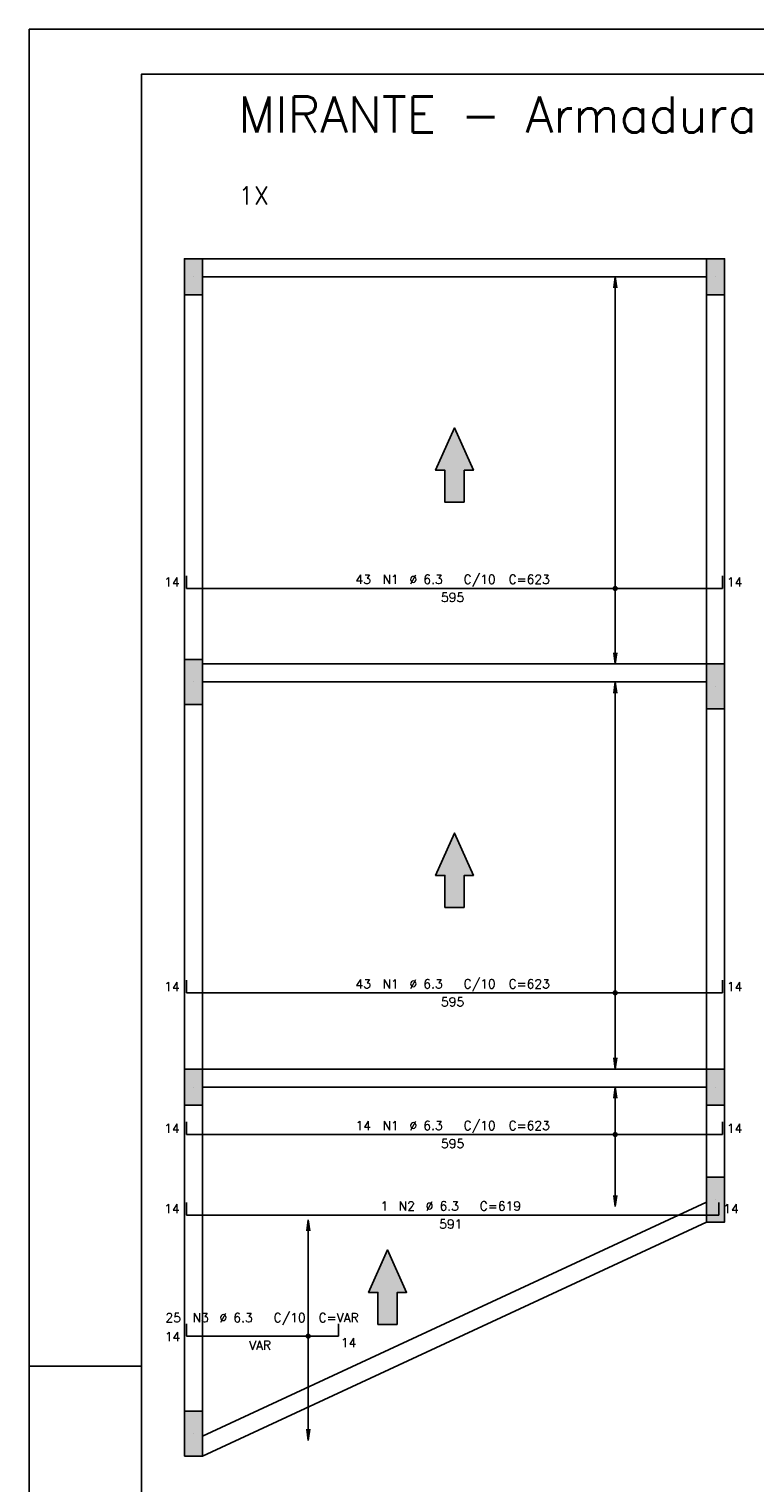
# Model space of a CAD drawing. Extents: x 0 to 84.1, y 0 to 59.4.
# Tile 2 of 7: x 0 to 16.1, y 27.1 to 59.4. Entities that reach past the tile are written whole.
import ezdxf

# ---------------------------------------------------------------- set-up
doc = ezdxf.new("R2010")
doc.units = 0
doc.header["$MEASUREMENT"] = 0
for name, color, linetype in [('1', 1, 'CONTINUOUS'), ('2', 2, 'CONTINUOUS'), ('6', 6, 'CONTINUOUS'), ('7', 7, 'CONTINUOUS'), ('9', 9, 'CONTINUOUS')]:
    doc.layers.add(name, color=color, linetype=linetype)
doc.styles.get("Standard").update_dxf_attribs({"font": 'ROMANS.SHX'})

msp = doc.modelspace()

# ---------------------------------------------------------------- linework, layer by layer
at = {"layer": '1', "linetype": 'Continuous'}
for p, q in [((3.85, 54.3), (15.05, 54.3)), ((3.85, 53.9), (15.05, 53.9)), ((3.45, 53.5), (3.45, 45.4)), ((3.85, 53.5), (3.85, 45.4)), ((15.05, 45.3), (15.05, 53.5)), ((15.45, 45.3), (15.45, 53.5)), ((3.85, 45.3), (15.05, 45.3)), ((3.85, 44.9), (15.05, 44.9)), ((3.45, 44.4), (3.45, 36.3)), ((3.85, 44.4), (3.85, 36.3)), ((15.05, 36.3), (15.05, 44.3)), ((15.45, 36.3), (15.45, 44.3)), ((3.85, 36.3), (15.05, 36.3)), ((3.85, 35.9), (15.05, 35.9)), ((3.45, 35.5), (3.45, 28.7)), ((3.85, 35.5), (3.85, 28.7)), ((15.05, 33.9), (15.05, 35.5)), ((15.45, 33.9), (15.45, 35.5)), ((3.85, 28.14101), (15.05, 33.34101)), ((3.85, 27.7), (15.05, 32.9))]:
    msp.add_line(p, q, dxfattribs=at)
at = {"layer": '2', "linetype": 'Continuous'}
for p, q in [((84.100006, 59.400002), (0, 59.400002)), ((0, 59.400002), (0, 0)), ((3.65, 53.9), (3.65, 53.9)), ((13.02, 53.9), (12.987368, 53.652139)), ((13.02, 53.9), (13.02, 45.3)), ((13.02, 53.9), (13.052632, 53.652139)), ((13.02, 53.9), (13.02, 53.9)), ((15.25, 53.9), (15.25, 53.9)), ((13.02, 45.3), (12.987368, 45.547861)), ((13.02, 45.3), (13.052632, 45.547861)), ((13.02, 45.3), (13.02, 45.3)), ((3.65, 44.9), (3.65, 44.9)), ((13.02, 44.9), (12.987368, 44.652139)), ((13.02, 44.9), (13.02, 36.3)), ((13.02, 44.9), (13.052632, 44.652139)), ((13.02, 44.9), (13.02, 44.9)), ((15.25, 44.8), (15.25, 44.8)), ((13.02, 36.3), (12.987368, 36.547861)), ((13.02, 36.3), (13.052632, 36.547861)), ((13.02, 36.3), (13.02, 36.3)), ((3.65, 35.9), (3.65, 35.9)), ((13.02, 35.9), (12.987368, 35.652139)), ((13.02, 35.9), (13.02, 33.245)), ((13.02, 35.9), (13.052632, 35.652139)), ((13.02, 35.9), (13.02, 35.9)), ((15.25, 35.9), (15.25, 35.9)), ((13.02, 33.245), (12.987368, 33.492861)), ((13.02, 33.245), (13.052632, 33.492861)), ((15.25, 33.4), (15.25, 33.4)), ((6.200554, 32.95), (6.167922, 32.702139)), ((6.200554, 32.95), (6.200554, 28.05)), ((6.200554, 32.95), (6.233185, 32.702139)), ((6.200554, 32.95), (6.200554, 32.95)), ((13.02, 33.245), (13.02, 33.245)), ((0, 29.700001), (0.5, 29.700001)), ((0.5, 29.700001), (1.5, 29.700001)), ((1.5, 29.700001), (2.5, 29.700001)), ((3.65, 28.2), (3.65, 28.2)), ((6.200554, 28.05), (6.167922, 28.297861)), ((6.200554, 28.05), (6.233185, 28.297861)), ((6.200554, 28.05), (6.200554, 28.05))]:
    msp.add_line(p, q, dxfattribs=at)
for points in [[(83.100006, 1), (2.5, 1), (2.5, 58.400002), (83.100006, 58.400002), (83.100006, 1)], [(3.45, 53.5), (3.85, 53.5), (3.85, 54.3), (3.45, 54.3), (3.45, 53.5)], [(15.05, 53.5), (15.45, 53.5), (15.45, 54.3), (15.05, 54.3), (15.05, 53.5)], [(3.45, 44.4), (3.85, 44.4), (3.85, 45.4), (3.45, 45.4), (3.45, 44.4)], [(15.05, 44.3), (15.45, 44.3), (15.45, 45.3), (15.05, 45.3), (15.05, 44.3)], [(3.45, 35.5), (3.85, 35.5), (3.85, 36.3), (3.45, 36.3), (3.45, 35.5)], [(15.05, 35.5), (15.45, 35.5), (15.45, 36.3), (15.05, 36.3), (15.05, 35.5)], [(15.05, 32.9), (15.45, 32.9), (15.45, 33.9), (15.05, 33.9), (15.05, 32.9)], [(3.45, 27.7), (3.85, 27.7), (3.85, 28.7), (3.45, 28.7), (3.45, 27.7)]]:
    msp.add_lwpolyline(points, dxfattribs=at)
for centre, radius in [((13.02, 46.976), 0.041625), ((13.02, 46.976), 0.02075), ((13.02, 37.992), 0.041625), ((13.02, 37.992), 0.02075), ((13.02, 34.844435), 0.041625), ((13.02, 34.844435), 0.02075), ((6.200554, 30.363469), 0.041625), ((6.200554, 30.363469), 0.02075)]:
    msp.add_circle(centre, radius, dxfattribs=at)
at = {"layer": '6', "linetype": 'Continuous'}
for p, q in [((3.5, 47.256), (3.5, 46.976)), ((15.4, 46.976), (15.4, 47.256)), ((3.5, 46.976), (15.4, 46.976)), ((3.5, 38.272), (3.5, 37.992)), ((15.4, 37.992), (15.4, 38.272)), ((3.5, 37.992), (15.4, 37.992)), ((3.5, 35.124435), (3.5, 34.844435)), ((15.4, 34.844435), (15.4, 35.124435)), ((3.5, 34.844435), (15.4, 34.844435)), ((3.5, 33.336333), (3.5, 33.056333)), ((15.319487, 33.056333), (15.319487, 33.336333)), ((3.5, 33.056333), (15.319487, 33.056333)), ((3.5, 30.643469), (3.5, 30.363469)), ((3.5, 30.363469), (6.875692, 30.363469)), ((6.875692, 30.363469), (6.875692, 30.643469))]:
    msp.add_line(p, q, dxfattribs=at)
for points in [[(9.665278, 48.888067), (9.665278, 49.6), (9.871085, 49.6), (9.45, 50.541258), (9.028915, 49.6), (9.234722, 49.6), (9.234722, 48.888067), (9.665278, 48.888067)], [(9.665278, 39.888067), (9.665278, 40.6), (9.871085, 40.6), (9.45, 41.541258), (9.028915, 40.6), (9.234722, 40.6), (9.234722, 39.888067), (9.665278, 39.888067)], [(8.178245, 30.627568), (8.178245, 31.3395), (8.384053, 31.3395), (7.962967, 32.280758), (7.541882, 31.3395), (7.747689, 31.3395), (7.747689, 30.627568), (8.178245, 30.627568)]]:
    msp.add_lwpolyline(points, dxfattribs=at)
at = {"layer": '9', "linetype": 'Continuous'}
for points in [[(3.45, 53.5), (3.85, 53.5), (3.85, 54.3)], [(3.45, 53.5), (3.85, 54.3), (3.45, 54.3)], [(3.45, 53.5), (3.45, 54.3), (3.45, 53.5)], [(15.05, 53.5), (15.45, 53.5), (15.45, 54.3)], [(15.05, 53.5), (15.45, 54.3), (15.05, 54.3)], [(15.05, 53.5), (15.05, 54.3), (15.05, 53.5)], [(9.45, 50.541258), (9.028915, 49.6), (9.234722, 49.6)], [(9.45, 50.541258), (9.234722, 49.6), (9.665278, 48.888067)], [(9.45, 50.541258), (9.665278, 48.888067), (9.665278, 49.6)], [(9.45, 50.541258), (9.665278, 49.6), (9.871085, 49.6)], [(9.665278, 48.888067), (9.234722, 49.6), (9.234722, 48.888067)], [(3.45, 44.4), (3.85, 44.4), (3.85, 45.4)], [(3.45, 44.4), (3.85, 45.4), (3.45, 45.4)], [(3.45, 44.4), (3.45, 45.4), (3.45, 44.4)], [(15.05, 44.3), (15.45, 44.3), (15.45, 45.3)], [(15.05, 44.3), (15.45, 45.3), (15.05, 45.3)], [(15.05, 44.3), (15.05, 45.3), (15.05, 44.3)], [(9.45, 41.541258), (9.028915, 40.6), (9.234722, 40.6)], [(9.45, 41.541258), (9.234722, 40.6), (9.665278, 39.888067)], [(9.45, 41.541258), (9.665278, 39.888067), (9.665278, 40.6)], [(9.45, 41.541258), (9.665278, 40.6), (9.871085, 40.6)], [(9.665278, 39.888067), (9.234722, 40.6), (9.234722, 39.888067)], [(3.45, 35.5), (3.85, 35.5), (3.85, 36.3)], [(3.45, 35.5), (3.85, 36.3), (3.45, 36.3)], [(3.45, 35.5), (3.45, 36.3), (3.45, 35.5)], [(15.05, 35.5), (15.45, 35.5), (15.45, 36.3)], [(15.05, 35.5), (15.45, 36.3), (15.05, 36.3)], [(15.05, 35.5), (15.05, 36.3), (15.05, 35.5)], [(15.05, 32.9), (15.45, 32.9), (15.45, 33.9)], [(15.05, 32.9), (15.45, 33.9), (15.05, 33.9)], [(15.05, 32.9), (15.05, 33.9), (15.05, 32.9)], [(7.962967, 32.280758), (7.541882, 31.3395), (7.747689, 31.3395)], [(7.962967, 32.280758), (7.747689, 31.3395), (8.178245, 30.627568)], [(7.962967, 32.280758), (8.178245, 30.627568), (8.178245, 31.3395)], [(7.962967, 32.280758), (8.178245, 31.3395), (8.384053, 31.3395)], [(8.178245, 30.627568), (7.747689, 31.3395), (7.747689, 30.627568)], [(3.45, 27.7), (3.85, 27.7), (3.85, 28.7)], [(3.45, 27.7), (3.85, 28.7), (3.45, 28.7)], [(3.45, 27.7), (3.45, 28.7), (3.45, 27.7)]]:
    msp.add_solid(points, dxfattribs=at)

# ---------------------------------------------------------------- texts
at = {"layer": '1', "linetype": 'Continuous'}
msp.add_text('1X', height=0.4, dxfattribs=at).set_placement((4.65, 55.5))
at = {"layer": '2', "linetype": 'Continuous'}
for s, p in [('14', (3, 47.016)), ('43', (7.25, 47.076)), ('N1', (7.85, 47.076)), ('%%c 6.3', (8.45, 47.076)), ('C/10', (9.65, 47.076)), ('C=623', (10.65, 47.076)), ('14', (15.5, 47.016)), ('595', (9.15, 46.676)), ('14', (3, 38.032)), ('43', (7.25, 38.092)), ('N1', (7.85, 38.092)), ('%%c 6.3', (8.45, 38.092)), ('C/10', (9.65, 38.092)), ('C=623', (10.65, 38.092)), ('14', (15.5, 38.032)), ('595', (9.15, 37.692)), ('14', (3, 34.884435)), ('14', (7.25, 34.944435)), ('N1', (7.85, 34.944435)), ('%%c 6.3', (8.45, 34.944435)), ('C/10', (9.65, 34.944435)), ('C=623', (10.65, 34.944435)), ('14', (15.5, 34.884435)), ('595', (9.15, 34.544435)), ('14', (3, 33.096333)), ('1', (7.809744, 33.156333)), ('N2', (8.209744, 33.156333)), ('%%c 6.3', (8.809744, 33.156333)), ('C=619', (10.009744, 33.156333)), ('14', (15.419487, 33.096333)), ('591', (9.109744, 32.756333)), ('25', (3.029728, 30.677025)), ('N3', (3.629728, 30.677025)), ('%%c 6.3', (4.229728, 30.677025)), ('C/10', (5.429728, 30.677025)), ('C=VAR', (6.429728, 30.677025)), ('14', (3.013683, 30.25449)), ('VAR', (4.887846, 30.063469)), ('14', (6.925419, 30.122938))]:
    msp.add_text(s, height=0.2, dxfattribs=at).set_placement(p)
at = {"layer": '7', "linetype": 'Continuous'}
msp.add_text('MIRANTE - Armadura positiva vertical', height=0.8, dxfattribs=at).set_placement((4.65, 57.1))

doc.saveas('drawing.dxf')
